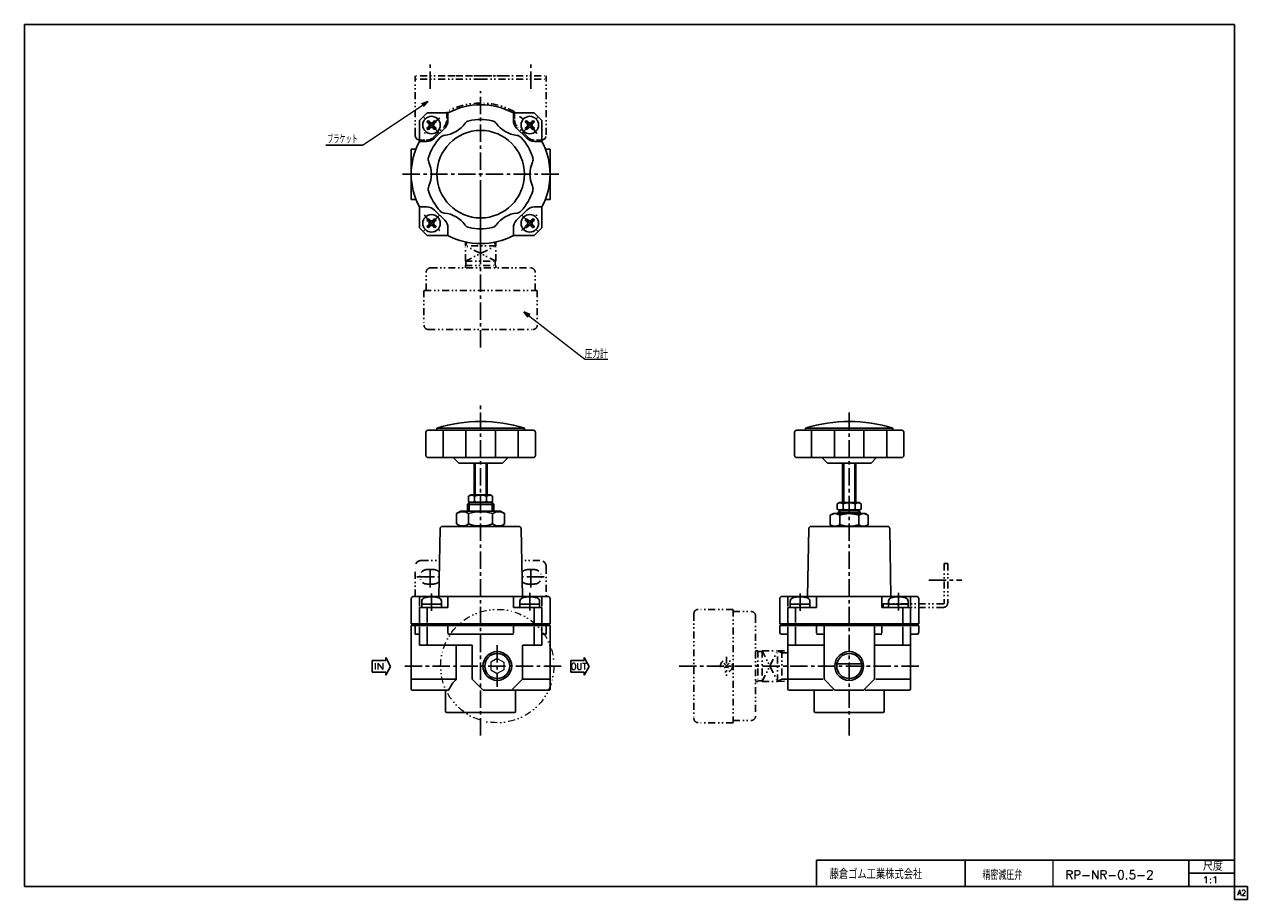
# Model space of a CAD drawing. Header units: millimetres. Extents: x -272 to 287, y -200 to 200.
import ezdxf
from ezdxf.enums import TextEntityAlignment as Align

# ---------------------------------------------------------------- set-up
doc = ezdxf.new("R2010")
doc.units = ezdxf.units.MM
doc.header["$LTSCALE"] = 0.25
doc.header["$PDSIZE"] = 1
doc.linetypes.add('CENTER', pattern=[50.8, 31.75, -6.35, 6.35, -6.35])
doc.linetypes.add('DIVIDE', pattern=[31.75, 12.7, -6.35, 0, -6.35, 0, -6.35])
doc.layers.add('ZUWAKU', color=7, linetype='Continuous')
doc.styles.add('FdaStyle0', font='txt.shx', dxfattribs={"width": 0.8, "bigfont": 'bigfont'})

# ---------------------------------------------------------------- blocks, each defined once
blk = doc.blocks.new('_OPEN30')
at = {"color": 0, "linetype": 'ByBlock', "lineweight": -2}
for p, q in [((-1, 0.267949), (0, 0)), ((0, 0), (-1, -0.267949)), ((0, 0), (-1, 0))]:
    blk.add_line(p, q, dxfattribs=at)
blk = doc.blocks.new('DC_GROUP_RP-NR-0.5-2_1')
at = {"color": 4, "linetype": 'Continuous', "lineweight": 25}
for p, q in [((-74.47, -23.6), (-72.5, -22.47)), ((-74.47, -28.33), (-74.47, -23.6)), ((-54.5, -22.47), (-72.5, -22.47)), ((-68.99, -28.33), (-68.99, -23.6)), ((-58.02, -28.33), (-58.02, -23.6)), ((-52.53, -23.6), (-54.5, -22.47)), ((-52.53, -28.33), (-52.53, -23.6)), ((-74.47, -28.33), (-72.5, -29.47)), ((-52.53, -28.33), (-54.5, -29.47))]:
    blk.add_line(p, q, dxfattribs=at)
for centre, radius, start, end in [((-71.73, -27.61), 4.86, 55.6111, 124.3889), ((-63.5, -40.91), 18.15, 72.4111, 107.5889), ((-55.27, -27.61), 4.86, 55.6111, 124.3889), ((-71.73, -24.32), 4.86, 235.6111, 304.3889), ((-63.5, -11.03), 18.15, 252.4111, 287.5889), ((-55.27, -24.32), 4.86, 235.6111, 304.3889)]:
    blk.add_arc(centre, radius, start, end, dxfattribs=at)
blk = doc.blocks.new('DC_GROUP_RP-NR-0.5-2_2')
at = {"color": 4, "linetype": 'DIVIDE', "lineweight": 25}
for p, q in [((50.08, -92.02), (47.61, -94.5)), ((47.61, -92.02), (50.08, -94.5))]:
    blk.add_line(p, q, dxfattribs=at)
blk.add_circle((48.85, -93.26), 2.75, dxfattribs=at)

msp = doc.modelspace()

# ---------------------------------------------------------------- linework, layer by layer
at = {"color": 4, "linetype": 'CENTER', "lineweight": 25}
for p, q in [((-86.5, 170.59), (-86.5, 182.33)), ((-40.5, 170.59), (-40.5, 182.33)), ((-63.5, 95.51), (-63.5, 169.58)), ((-82.27, 150.33), (-89.41, 157.47)), ((-44.73, 150.33), (-37.59, 157.47)), ((-27.78, 131.56), (-99.66, 131.56)), ((-63.5, 52.34), (-63.5, 124.55)), ((-82.27, 112.79), (-89.41, 105.65)), ((-44.73, 112.79), (-37.59, 105.65)), ((-63.5, -125.01), (-63.5, 27.26)), ((104.95, -125.01), (104.95, 24.13)), ((-86.5, -57.33), (-86.5, -47.98)), ((-40.5, -57.33), (-40.5, -47.98)), ((-92.6, -52.47), (-82.4, -52.47)), ((-34.4, -52.47), (-44.6, -52.47)), ((141.32, -53.97), (156.48, -53.97)), ((-85.95, -60.11), (-85.95, -68.01)), ((-41.05, -59.88), (-41.05, -68.01)), ((82.5, -60.11), (82.5, -68.01)), ((127.4, -59.88), (127.4, -68.01)), ((-55.9, -83.68), (-55.9, -102.84)), ((-26.73, -93.26), (-99.18, -93.26)), ((136.71, -93.26), (26.32, -93.26))]:
    msp.add_line(p, q, dxfattribs=at)
at = {"color": 4, "linetype": 'DIVIDE', "lineweight": 25}
for p, q in [((-63.5, 176.56), (-93.5, 176.56)), ((-93.5, 149.56), (-93.5, 176.56)), ((-63.5, 174.96), (-93.5, 174.96)), ((-78.5, 176.56), (-48.5, 176.56)), ((-63.5, 176.56), (-33.5, 176.56)), ((-63.5, 174.96), (-33.5, 174.96)), ((-33.5, 149.56), (-33.5, 176.56)), ((-79, 160.12), (-79, 156.42)), ((-48, 160.12), (-48, 156.42)), ((-48, 160.12), (-48, 156.42)), ((-85.18, 148.38), (-80.32, 153.24)), ((-41.82, 148.38), (-46.68, 153.24)), ((-89, 147.06), (-91, 147.06)), ((-38, 147.06), (-36, 147.06)), ((-70.5, 98.76), (-70.44, 100.58)), ((-69.76, 100.43), (-70.5, 98.76)), ((-56.5, 98.76), (-70.5, 98.76)), ((-70.5, 91.76), (-70.5, 98.76)), ((-70.5, 91.76), (-56.5, 98.76)), ((-56.5, 91.76), (-70.5, 98.76)), ((-57.24, 100.43), (-56.5, 98.76)), ((-56.5, 98.76), (-56.56, 100.58)), ((-56.5, 91.76), (-56.5, 98.76)), ((-70.5, 91.76), (-56.5, 91.76)), ((-70.5, 89.76), (-56.5, 89.76)), ((-70.5, 89.76), (-70.5, 88.76)), ((-70.2, 89.76), (-70.2, 91.91)), ((-56.8, 89.76), (-56.8, 91.91)), ((-56.5, 89.76), (-56.5, 88.76)), ((-88.4, 78.46), (-88.4, 86.76)), ((-86.4, 88.76), (-40.6, 88.76)), ((-38.6, 78.46), (-38.6, 86.76)), ((-89.4, 78.46), (-89.4, 62.66)), ((-89.25, 78.46), (-37.75, 78.46)), ((-37.6, 78.46), (-37.6, 62.66)), ((-87.4, 60.56), (-38.75, 60.56)), ((-93.5, -61.47), (-93.5, -47.97)), ((-90.5, -44.97), (-82.27, -44.97)), ((-88, -49.17), (-85, -49.17)), ((-36.5, -44.97), (-44.73, -44.97)), ((-39, -49.17), (-42, -49.17)), ((-33.5, -47.97), (-33.5, -61.47)), ((148.35, -46.47), (148.35, -64.47)), ((148.35, -46.47), (149.95, -46.47)), ((149.95, -46.47), (149.95, -64.47)), ((-88, -55.77), (-85, -55.77)), ((-39, -55.77), (-42, -55.77)), ((147.95, -64.87), (120.45, -64.87)), ((120.45, -64.87), (120.45, -66.47)), ((147.95, -66.47), (120.45, -66.47)), ((33.95, -69.36), (33.95, -118.01)), ((51.85, -67.36), (36.05, -67.36)), ((51.85, -67.51), (51.85, -119.01)), ((51.85, -68.36), (60.15, -68.36)), ((62.15, -70.36), (62.15, -116.16)), ((48.85, -88.99), (48.85, -97.71)), ((63.15, -86.26), (62.15, -86.26)), ((63.15, -86.26), (63.15, -100.26)), ((63.15, -86.56), (65.3, -86.56)), ((65.15, -86.26), (72.15, -86.26)), ((65.15, -86.26), (72.15, -100.26)), ((65.15, -100.26), (72.15, -86.26)), ((65.15, -86.26), (65.15, -100.26)), ((72.15, -100.26), (72.15, -86.26)), ((72.15, -86.26), (76.87, -86.41)), ((74.21, -87.18), (72.15, -86.26)), ((74.21, -86.32), (74.21, -100.2)), ((74.21, -87.18), (77.02, -87.27)), ((63.15, -100.26), (62.15, -100.26)), ((63.15, -99.96), (65.3, -99.96)), ((65.15, -100.26), (72.15, -100.26)), ((74.21, -99.34), (72.15, -100.26)), ((72.15, -100.26), (76.95, -100.11)), ((74.21, -99.34), (76.95, -99.26)), ((51.85, -119.16), (36.05, -119.16)), ((51.85, -118.16), (60.15, -118.16))]:
    msp.add_line(p, q, dxfattribs=at)
at = {"color": 4, "linetype": 'Continuous', "lineweight": 13}
for p, q in [((-117.52, 144.76), (-87.52, 164.76)), ((-43.73, 68.68), (-15.91, 46.95)), ((-15.91, 46.95), (-5.41, 46.95)), ((74.95, -74.52), (74.95, -74.77)), ((-55.9, -89.8), (-58.9, -91.53)), ((-58.9, -91.53), (-58.9, -94.99)), ((-58.9, -94.99), (-55.9, -96.73)), ((-55.9, -89.8), (-52.9, -91.53)), ((-52.9, -94.99), (-55.9, -96.73)), ((-52.9, -91.53), (-52.9, -94.99)), ((198, -182), (198, -194))]:
    msp.add_line(p, q, dxfattribs=at)
at = {"color": 4, "linetype": 'Continuous', "lineweight": 25}
for p, q in [((-91.35, 156.2), (-88.15, 159.41)), ((-78.47, 159.56), (-87.79, 159.56)), ((-78.47, 159.56), (-78.47, 156.14)), ((-48.54, 159.56), (-39.21, 159.56)), ((-48.54, 159.56), (-48.54, 156.14)), ((-38.85, 159.41), (-35.65, 156.2)), ((-91.5, 146.52), (-91.5, 155.85)), ((-87.01, 154.36), (-87.77, 155.12)), ((-87.77, 152.9), (-87.01, 153.66)), ((-86.3, 155.07), (-87.06, 155.83)), ((-86.3, 152.95), (-87.06, 152.19)), ((-85.6, 155.07), (-84.84, 155.83)), ((-84.84, 152.19), (-85.6, 152.95)), ((-84.13, 155.12), (-84.89, 154.36)), ((-84.13, 152.9), (-84.89, 153.66)), ((-79.93, 152.61), (-84.55, 147.99)), ((-42.45, 147.99), (-47.07, 152.61)), ((-42.11, 154.36), (-42.87, 155.12)), ((-42.87, 152.9), (-42.11, 153.66)), ((-42.16, 155.83), (-41.4, 155.07)), ((-42.16, 152.19), (-41.4, 152.95)), ((-40.7, 155.07), (-39.94, 155.83)), ((-39.94, 152.19), (-40.7, 152.95)), ((-39.99, 154.36), (-39.23, 155.12)), ((-39.99, 153.66), (-39.23, 152.9)), ((-35.5, 146.52), (-35.5, 155.85)), ((-91.5, 146.52), (-88.09, 146.52)), ((-35.5, 146.52), (-38.92, 146.52)), ((-117.52, 144.76), (-134.25, 144.76)), ((-95.25, 143.06), (-93.09, 143.06)), ((-95.25, 143.06), (-95.25, 120.06)), ((-33.91, 143.06), (-31.75, 143.06)), ((-31.75, 143.06), (-31.75, 120.06)), ((-95.25, 120.06), (-93.09, 120.06)), ((-33.91, 120.06), (-31.75, 120.06)), ((-91.5, 116.59), (-88.09, 116.59)), ((-91.5, 116.59), (-91.5, 107.27)), ((-84.55, 115.13), (-79.93, 110.51)), ((-47.07, 110.51), (-42.45, 115.13)), ((-35.5, 116.59), (-38.92, 116.59)), ((-35.5, 116.59), (-35.5, 107.27)), ((-88.15, 103.7), (-91.35, 106.91)), ((-87.01, 109.46), (-87.77, 110.22)), ((-87.01, 108.75), (-87.77, 107.99)), ((-87.06, 110.93), (-86.3, 110.17)), ((-86.3, 108.05), (-87.06, 107.29)), ((-84.84, 110.93), (-85.6, 110.17)), ((-84.84, 107.29), (-85.6, 108.05)), ((-84.13, 110.22), (-84.89, 109.46)), ((-84.89, 108.75), (-84.13, 107.99)), ((-78.47, 103.56), (-78.47, 106.97)), ((-48.54, 103.56), (-48.54, 106.97)), ((-42.87, 110.22), (-42.11, 109.46)), ((-42.87, 107.99), (-42.11, 108.75)), ((-42.16, 110.93), (-41.4, 110.17)), ((-41.4, 108.05), (-42.16, 107.29)), ((-40.7, 110.17), (-39.94, 110.93)), ((-40.7, 108.05), (-39.94, 107.29)), ((-39.23, 110.22), (-39.99, 109.46)), ((-39.99, 108.75), (-39.23, 107.99)), ((-35.65, 106.91), (-38.85, 103.7)), ((-78.47, 103.56), (-87.79, 103.56)), ((-48.54, 103.56), (-39.21, 103.56)), ((-88.5, 3.03), (-88.5, 13.53)), ((-63.5, 14.53), (-87.5, 14.53)), ((-63.5, 15.53), (-83.48, 15.53)), ((-83.48, 14.53), (-83.48, 15.53)), ((-80.7, 2.53), (-80.7, 14.03)), ((-70.24, 2.53), (-70.24, 14.03)), ((-63.5, 15.53), (-43.53, 15.53)), ((-63.5, 14.53), (-39.5, 14.53)), ((-56.76, 2.53), (-56.76, 14.03)), ((-46.31, 2.53), (-46.31, 14.03)), ((-43.53, 14.53), (-43.53, 15.53)), ((-38.5, 3.03), (-38.5, 13.53)), ((79.95, 3.03), (79.95, 13.53)), ((104.95, 14.53), (80.95, 14.53)), ((104.95, 15.53), (84.97, 15.53)), ((84.97, 14.53), (84.97, 15.53)), ((87.75, 2.53), (87.75, 14.03)), ((98.2, 2.53), (98.2, 14.03)), ((104.95, 15.53), (124.92, 15.53)), ((104.95, 14.53), (128.95, 14.53)), ((111.69, 2.53), (111.69, 14.03)), ((122.14, 2.53), (122.14, 14.03)), ((124.92, 14.53), (124.92, 15.53)), ((129.95, 3.03), (129.95, 13.53)), ((-87.5, 2.03), (-63.5, 2.03)), ((-76, 2.03), (-73.5, -0.47)), ((-39.5, 2.03), (-63.5, 2.03)), ((-51, 2.03), (-53.5, -0.47)), ((80.95, 2.03), (104.95, 2.03)), ((92.45, 2.03), (94.95, -0.47)), ((128.95, 2.03), (104.95, 2.03)), ((117.45, 2.03), (114.95, -0.47)), ((-73.5, -0.47), (-53.5, -0.47)), ((-66.5, -0.47), (-66.5, -15.07)), ((-66, -0.47), (-66, -15.07)), ((-61, -0.47), (-61, -15.07)), ((-60.5, -0.47), (-60.5, -15.07)), ((94.95, -0.47), (114.95, -0.47)), ((101.95, -0.47), (101.95, -18.57)), ((102.45, -0.47), (102.45, -18.57)), ((107.45, -0.47), (107.45, -18.57)), ((107.95, -0.47), (107.95, -18.57)), ((-68.99, -15.64), (-68, -15.07)), ((-68.99, -15.64), (-68.99, -18)), ((-68, -15.07), (-59, -15.07)), ((-66.24, -15.64), (-66.24, -18)), ((-60.76, -15.64), (-60.76, -18)), ((-58.02, -15.64), (-59, -15.07)), ((-58.02, -15.64), (-58.02, -18)), ((-69.5, -19.37), (-68.7, -18.57)), ((-69.5, -22.47), (-69.5, -19.37)), ((-69.5, -19.37), (-63.5, -19.37)), ((-68.99, -18), (-68, -18.57)), ((-68.75, -22.47), (-68.75, -18.57)), ((-68.7, -18.57), (-58.3, -18.57)), ((-57.5, -19.37), (-63.5, -19.37)), ((-58.02, -18), (-59, -18.57)), ((-57.5, -19.37), (-58.3, -18.57)), ((-58.25, -22.47), (-58.25, -18.57)), ((-57.5, -22.47), (-57.5, -19.37)), ((99.46, -19.14), (100.45, -18.57)), ((99.46, -19.14), (99.46, -21.5)), ((99.46, -21.5), (100.45, -22.07)), ((99.95, -22.87), (100.75, -22.07)), ((100.45, -18.57), (109.45, -18.57)), ((100.45, -22.07), (109.45, -22.07)), ((100.7, -23.47), (100.7, -22.07)), ((102.2, -19.14), (102.2, -21.5)), ((107.69, -19.14), (107.69, -21.5)), ((109.95, -22.87), (109.15, -22.07)), ((109.2, -23.47), (109.2, -22.07)), ((110.43, -19.14), (109.45, -18.57)), ((110.43, -21.5), (109.45, -22.07)), ((110.43, -19.14), (110.43, -21.5)), ((96.29, -24.28), (97.7, -23.47)), ((96.29, -24.28), (96.29, -28.65)), ((97.7, -23.47), (112.2, -23.47)), ((99.95, -23.47), (99.95, -22.87)), ((99.95, -22.87), (104.95, -22.87)), ((100.62, -24.28), (100.62, -28.65)), ((109.95, -22.87), (104.95, -22.87)), ((109.28, -24.28), (109.28, -28.65)), ((109.95, -23.47), (109.95, -22.87)), ((113.61, -24.28), (112.2, -23.47)), ((113.61, -24.28), (113.61, -28.65)), ((-82.02, -30.45), (-82.56, -61.47)), ((-81.02, -29.47), (-45.98, -29.47)), ((-44.98, -30.45), (-44.44, -61.47)), ((86.43, -30.45), (85.89, -61.47)), ((87.43, -29.47), (122.46, -29.47)), ((96.29, -28.65), (97.7, -29.47)), ((113.61, -28.65), (112.2, -29.47)), ((123.46, -30.45), (124.01, -61.47)), ((-94.25, -61.47), (-32.75, -61.47)), ((-78.47, -61.47), (-78.47, -66.47)), ((-48.54, -61.47), (-48.54, -66.47)), ((74.2, -61.47), (135.7, -61.47)), ((89.98, -61.47), (89.98, -66.47)), ((119.91, -61.47), (119.91, -66.47)), ((-95.25, -62.47), (-95.25, -73.97)), ((-91.5, -61.97), (-91.5, -65.97)), ((-91.5, -66.47), (-78.47, -66.47)), ((-91.5, -66.47), (-91.5, -73.97)), ((-90.45, -63.68), (-90.45, -64.97)), ((-90.45, -66.47), (-90.45, -64.97)), ((-90.45, -64.97), (-81.45, -64.97)), ((-88, -66.97), (-88, -73.41)), ((-85.75, -66.47), (-86.15, -64.97)), ((-81.45, -64.97), (-81.45, -63.68)), ((-81.45, -64.97), (-81.45, -66.47)), ((-48.54, -66.47), (-35.5, -66.47)), ((-45.55, -63.68), (-45.55, -64.97)), ((-45.55, -66.47), (-45.55, -64.97)), ((-45.55, -64.97), (-36.55, -64.97)), ((-40.85, -66.47), (-41.25, -64.97)), ((-39, -66.97), (-39, -73.47)), ((-36.55, -64.97), (-36.55, -63.68)), ((-36.55, -64.97), (-36.55, -66.47)), ((-35.5, -61.97), (-35.5, -65.97)), ((-35.5, -66.47), (-35.5, -73.97)), ((-31.75, -62.47), (-31.75, -73.97)), ((73.2, -62.47), (73.2, -73.97)), ((76.95, -61.97), (76.95, -65.97)), ((76.95, -66.47), (89.98, -66.47)), ((76.95, -66.47), (76.95, -73.97)), ((78, -63.68), (78, -64.97)), ((78, -66.47), (78, -64.97)), ((78, -64.97), (87, -64.97)), ((80.45, -66.97), (80.45, -73.41)), ((82.7, -66.47), (82.3, -64.97)), ((87, -64.97), (87, -63.68)), ((87, -64.97), (87, -66.47)), ((119.91, -66.47), (132.95, -66.47)), ((122.9, -63.68), (122.9, -64.97)), ((122.9, -66.47), (122.9, -64.97)), ((122.9, -64.97), (131.9, -64.97)), ((127.6, -66.47), (127.2, -64.97)), ((129.45, -66.97), (129.45, -73.47)), ((131.9, -64.97), (131.9, -63.68)), ((131.9, -64.97), (131.9, -66.47)), ((132.95, -61.97), (132.95, -65.97)), ((132.95, -66.47), (132.95, -73.97)), ((136.7, -62.47), (136.7, -73.97)), ((-31.75, -73.97), (-95.25, -73.97)), ((-95.25, -74.77), (-31.75, -74.77)), ((-95.25, -74.77), (-95.25, -103.77)), ((-93.5, -73.97), (-93.5, -74.22)), ((-93.5, -74.22), (-33.5, -74.22)), ((-93.5, -74.52), (-33.5, -74.52)), ((-93.5, -74.52), (-93.5, -74.77)), ((-93.43, -78.77), (-93.43, -74.77)), ((-91.5, -83.77), (-91.5, -75.27)), ((-88, -75.27), (-88, -83.27)), ((-78.47, -74.77), (-78.47, -78.27)), ((-48.54, -74.77), (-48.54, -78.27)), ((-39, -75.27), (-39, -83.27)), ((-35.5, -83.77), (-35.5, -75.27)), ((-33.57, -78.77), (-33.57, -74.77)), ((-33.5, -73.97), (-33.5, -74.22)), ((-33.5, -74.52), (-33.5, -74.77)), ((-31.75, -74.77), (-31.75, -103.77)), ((136.7, -73.97), (73.2, -73.97)), ((73.2, -74.77), (136.7, -74.77)), ((73.2, -74.77), (73.2, -77.77)), ((74.95, -73.97), (74.95, -74.22)), ((74.95, -74.22), (134.95, -74.22)), ((74.95, -74.52), (134.95, -74.52)), ((76.95, -103.77), (76.95, -75.27)), ((80.45, -75.27), (80.45, -83.27)), ((89.98, -74.77), (89.98, -78.27)), ((93.45, -74.77), (93.45, -99.27)), ((116.45, -74.77), (116.45, -99.27)), ((119.91, -74.77), (119.91, -78.27)), ((129.45, -75.27), (129.45, -83.27)), ((132.95, -103.77), (132.95, -75.27)), ((134.95, -73.97), (134.95, -74.22)), ((134.95, -74.52), (134.95, -74.77)), ((136.7, -74.77), (136.7, -77.77)), ((-93.43, -78.77), (-91.5, -78.77)), ((-67.4, -83.77), (-91.5, -83.77)), ((-78.47, -78.77), (-48.54, -78.77)), ((-74.62, -83.77), (-74.62, -99.27)), ((-67.4, -83.77), (-67.4, -99.27)), ((-44.4, -83.77), (-35.5, -83.77)), ((-44.4, -83.78), (-44.4, -99.27)), ((-33.57, -78.77), (-35.5, -78.77)), ((74.2, -78.77), (76.95, -78.77)), ((93.45, -83.77), (76.95, -83.77)), ((89.98, -78.77), (93.45, -78.77)), ((116.45, -78.77), (119.91, -78.77)), ((116.45, -83.77), (132.95, -83.77)), ((135.7, -78.77), (132.95, -78.77)), ((-106.84, -90.77), (-106.84, -89.36)), ((-104.67, -93.42), (-106.84, -89.36)), ((-16.14, -90.77), (-16.14, -89.36)), ((-13.98, -93.42), (-16.14, -89.36)), ((-113.05, -90.77), (-106.84, -90.77)), ((-113.05, -90.77), (-113.05, -93.42)), ((-113.05, -96.08), (-113.05, -93.42)), ((-104.67, -93.42), (-106.84, -97.48)), ((-22.35, -90.77), (-16.14, -90.77)), ((-22.35, -90.77), (-22.35, -93.42)), ((-22.35, -96.08), (-22.35, -93.42)), ((-13.98, -93.42), (-16.14, -97.48)), ((99.8, -92.31), (110.09, -92.31)), ((-113.05, -96.08), (-106.84, -96.08)), ((-106.84, -96.08), (-106.84, -97.48)), ((-95.25, -99.27), (-74.62, -99.27)), ((-62.4, -104.27), (-67.4, -99.27)), ((-49.4, -104.27), (-44.4, -99.27)), ((-31.75, -99.27), (-44.16, -99.27)), ((-22.35, -96.08), (-16.14, -96.08)), ((-16.14, -96.08), (-16.14, -97.48)), ((76.95, -99.27), (92.93, -99.27)), ((93.45, -99.27), (98.45, -104.27)), ((116.45, -99.27), (111.45, -104.27)), ((132.95, -99.27), (117.13, -99.27)), ((-94.75, -104.27), (-78.12, -104.27)), ((-79.5, -104.27), (-79.5, -113.96)), ((-62.4, -104.27), (-49.4, -104.27)), ((-48.95, -104.27), (-32.25, -104.27)), ((-47.5, -104.26), (-47.5, -113.96)), ((77.45, -104.27), (97.69, -104.27)), ((88.95, -104.27), (88.95, -113.96)), ((98.45, -104.27), (111.45, -104.27)), ((112.15, -104.27), (132.45, -104.27)), ((120.95, -104.27), (120.95, -113.96)), ((-79.09, -114.46), (-63.5, -114.46)), ((-79, -114.46), (-48, -114.46)), ((-47.91, -114.46), (-63.5, -114.46)), ((89.45, -114.46), (120.45, -114.46)), ((90, -193.46), (90, -182)), ((90, -182), (281, -182)), ((158, -182), (158, -194)), ((260.14, -194), (260.14, -182)), ((260.14, -188), (281, -188))]:
    msp.add_line(p, q, dxfattribs=at)
for centre, radius in [((-85.95, 154.01), 4), ((-41.05, 154.01), 4), ((-63.5, 131.56), 20), ((-85.95, 109.11), 4), ((-41.05, 109.11), 4), ((-55.9, -93.26), 6.58), ((-55.9, -93.26), 5.72), ((104.95, -93.26), 6.58), ((104.95, -93.26), 5.72)]:
    msp.add_circle(centre, radius, dxfattribs=at)
at = {"color": 4, "linetype": 'DIVIDE', "lineweight": 13}
msp.add_circle((-55.9, -93.26), 25.9, dxfattribs=at)
at = {"color": 4, "linetype": 'DIVIDE', "lineweight": 25}
for centre, radius, start, end in [((-63.5, 131.56), 32.5, 90, 118.4846), ((-63.5, 131.56), 32.5, 61.5154, 90), ((-83.5, 156.42), 4.5, 315, 0), ((-43.5, 156.42), 4.5, 180, 225), ((-43.5, 156.42), 4.5, 180, 225), ((-91, 149.56), 2.5, 180, 270), ((-88.36, 151.56), 4.5, 270, 315), ((-38.64, 151.56), 4.5, 225, 270), ((-36, 149.56), 2.5, 270, 0), ((-86.4, 86.76), 2, 90, 180), ((-40.6, 86.76), 2, 0, 90), ((-87.4, 62.56), 2, 180, 270), ((-39.6, 62.56), 2, 270, 0), ((-90.5, -47.97), 3, 90, 180), ((-88, -52.47), 3.3, 90, 270), ((-85, -52.47), 3.3, 37.0648, 90), ((-42, -52.47), 3.3, 90, 142.9352), ((-39, -52.47), 3.3, 270, 90), ((-36.5, -47.97), 3, 0, 90), ((-85, -52.47), 3.3, 270, 320.9352), ((-42, -52.47), 3.3, 219.0648, 270), ((147.95, -64.47), 2, 270, 0), ((147.95, -64.47), 0.4, 270, 0), ((35.95, -69.36), 2, 90, 180), ((60.15, -70.36), 2, 0, 90), ((35.95, -117.16), 2, 180, 270), ((60.15, -116.16), 2, 270, 0)]:
    msp.add_arc(centre, radius, start, end, dxfattribs=at)
at = {"color": 4, "linetype": 'Continuous', "lineweight": 25}
for centre, radius, start, end in [((-63.5, 131.56), 31.75, 61.8771, 118.1229), ((-87.79, 159.06), 0.5, 90, 135), ((-63.5, 131.56), 25, 77.85, 102.15), ((-39.21, 159.06), 0.5, 45, 90), ((-91, 155.85), 0.5, 135, 180), ((-87.42, 155.48), 0.5, 45, 225), ((-87.42, 152.54), 0.5, 135, 315), ((-87.37, 154.01), 0.5, 315, 45), ((-85.95, 155.42), 0.5, 225, 315), ((-85.95, 152.59), 0.5, 45, 135), ((-84.54, 154.01), 0.5, 135, 225), ((-84.48, 155.48), 0.5, 315, 135), ((-84.48, 152.54), 0.5, 225, 45), ((-81.5, 162.74), 13.5, 275.8767, 324.1233), ((-83.47, 156.14), 5, 315, 0), ((-68.13, 153.07), 3, 102.15, 144.1233), ((-58.87, 153.07), 3, 35.8767, 77.85), ((-45.5, 162.74), 13.5, 215.8767, 264.1233), ((-43.54, 156.14), 5, 180, 225), ((-42.52, 155.48), 0.5, 45, 225), ((-42.52, 152.54), 0.5, 135, 315), ((-42.46, 154.01), 0.5, 315, 45), ((-41.05, 155.42), 0.5, 225, 315), ((-41.05, 152.59), 0.5, 45, 135), ((-39.64, 154.01), 0.5, 135, 225), ((-39.58, 155.48), 0.5, 315, 135), ((-39.58, 152.54), 0.5, 225, 45), ((-36, 155.85), 0.5, 360, 45), ((-63.5, 131.56), 31.75, 151.8771, 208.1229), ((-88.09, 151.52), 5, 270, 315), ((-63.5, 131.56), 25, 137.85, 162.15), ((-79.81, 146.32), 3, 95.8767, 137.85), ((-47.19, 146.32), 3, 42.15, 84.1233), ((-63.5, 131.56), 25, 17.85, 42.15), ((-38.92, 151.52), 5, 225, 270), ((-63.5, 131.56), 31.75, 331.8771, 28.1229), ((-84.44, 138.3), 3, 162.15, 204.1233), ((-99.5, 131.56), 13.5, 335.8767, 24.1233), ((-27.5, 131.56), 13.5, 155.8767, 204.1233), ((-42.56, 138.3), 3, 335.8767, 17.85), ((-84.44, 124.81), 3, 155.8767, 197.85), ((-63.5, 131.56), 25, 197.85, 222.15), ((-63.5, 131.56), 25, 317.85, 342.15), ((-42.56, 124.81), 3, 342.15, 24.1233), ((-88.09, 111.59), 5, 45, 90), ((-79.81, 116.79), 3, 222.15, 264.1233), ((-81.5, 100.38), 13.5, 35.8767, 84.1233), ((-45.5, 100.38), 13.5, 95.8767, 144.1233), ((-47.19, 116.79), 3, 275.8767, 317.85), ((-38.92, 111.59), 5, 90, 135), ((-91, 107.27), 0.5, 180, 225), ((-87.42, 110.57), 0.5, 45, 225), ((-87.42, 107.64), 0.5, 135, 315), ((-87.37, 109.11), 0.5, 315, 45), ((-85.95, 110.52), 0.5, 225, 315), ((-85.95, 107.69), 0.5, 45, 135), ((-84.54, 109.11), 0.5, 135, 225), ((-84.48, 110.57), 0.5, 315, 135), ((-84.48, 107.64), 0.5, 225, 45), ((-83.47, 106.97), 5, 360, 45), ((-68.13, 110.05), 3, 215.8767, 257.85), ((-63.5, 131.56), 25, 257.85, 282.15), ((-58.87, 110.05), 3, 282.15, 324.1233), ((-43.54, 106.97), 5, 135, 180), ((-42.52, 110.57), 0.5, 45, 225), ((-42.52, 107.64), 0.5, 135, 315), ((-42.46, 109.11), 0.5, 315, 45), ((-41.05, 110.52), 0.5, 225, 315), ((-41.05, 107.69), 0.5, 45, 135), ((-39.64, 109.11), 0.5, 135, 225), ((-39.58, 110.57), 0.5, 315, 135), ((-39.58, 107.64), 0.5, 225, 45), ((-36, 107.27), 0.5, 315, 360), ((-87.79, 104.06), 0.5, 225, 270), ((-63.5, 131.56), 31.75, 241.8771, 298.1229), ((-39.21, 104.06), 0.5, 270, 315), ((-63.5, -49.47), 68, 72.9174, 107.0826), ((104.95, -49.47), 68, 72.9174, 107.0826), ((-87.5, 13.53), 1, 90, 180), ((-39.5, 13.53), 1, 360, 90), ((80.95, 13.53), 1, 90, 180), ((128.95, 13.53), 1, 360, 90), ((-87.5, 3.03), 1, 180, 270), ((-39.5, 3.03), 1, 270, 360), ((80.95, 3.03), 1, 180, 270), ((128.95, 3.03), 1, 270, 360), ((-67.61, -17.64), 2.43, 55.6111, 124.3889), ((-63.5, -24.29), 9.08, 72.4111, 107.5889), ((-59.39, -17.64), 2.43, 55.6111, 124.3889), ((-67.61, -15.99), 2.43, 235.6111, 304.3889), ((-63.5, -9.35), 9.08, 252.4111, 287.5889), ((-59.39, -15.99), 2.43, 235.6111, 304.3889), ((100.83, -21.14), 2.43, 55.6111, 124.3889), ((100.83, -19.49), 2.43, 235.6111, 304.3889), ((104.95, -27.79), 9.08, 72.4111, 107.5889), ((104.95, -12.85), 9.08, 252.4111, 287.5889), ((109.06, -21.14), 2.43, 55.6111, 124.3889), ((109.06, -19.49), 2.43, 235.6111, 304.3889), ((98.45, -27.44), 3.83, 55.6111, 124.3889), ((104.95, -37.94), 14.33, 72.4111, 107.5889), ((111.44, -27.44), 3.83, 55.6111, 124.3889), ((-81.02, -30.47), 1, 90, 179), ((-45.98, -30.47), 1, 1, 90), ((87.43, -30.47), 1, 90, 179), ((98.45, -25.49), 3.83, 235.6111, 304.3889), ((104.95, -14.99), 14.33, 252.4111, 287.5889), ((111.44, -25.49), 3.83, 235.6111, 304.3889), ((122.46, -30.47), 1, 1, 90), ((-94.25, -62.47), 1, 90, 180), ((-83.05, -62.08), 1.6, 71.5171, 73.8086), ((-83.05, -62.08), 1.6, 71.5171, 73.8086), ((-43.95, -62.08), 1.6, 106.1914, 108.4829), ((-43.95, -62.08), 1.6, 106.1914, 108.4829), ((-32.75, -62.47), 1, 0, 90), ((74.2, -62.47), 1, 90, 180), ((85.4, -62.08), 1.6, 71.5171, 73.8086), ((124.5, -62.08), 1.6, 106.1914, 108.4829), ((135.7, -62.47), 1, 0, 90), ((-88.85, -63.68), 1.6, 106.1914, 180), ((-85.95, -73.67), 12, 73.8086, 106.1914), ((-83.05, -63.68), 1.6, 0, 73.8086), ((-43.95, -63.68), 1.6, 106.1914, 180), ((-41.05, -73.67), 12, 73.8086, 106.1914), ((-38.15, -63.68), 1.6, 0, 73.8086), ((79.6, -63.68), 1.6, 106.1914, 180), ((82.5, -73.67), 12, 73.8086, 106.1914), ((85.4, -63.68), 1.6, 0, 73.8086), ((124.5, -63.68), 1.6, 106.1914, 180), ((127.4, -73.67), 12, 73.8086, 106.1914), ((130.3, -63.68), 1.6, 0, 73.8086), ((74.2, -77.77), 1, 180, 270), ((135.7, -77.77), 1, 270, 0), ((-63.5, -110.77), 16, 134.0486, 156.0305), ((-94.75, -103.77), 0.5, 180, 270), ((-32.25, -103.77), 0.5, 270, 0), ((77.45, -103.77), 0.5, 180, 270), ((132.45, -103.77), 0.5, 270, 0), ((-79, -113.96), 0.5, 180, 270), ((-48, -113.96), 0.5, 270, 0), ((89.45, -113.96), 0.5, 180, 270), ((120.45, -113.96), 0.5, 270, 0)]:
    msp.add_arc(centre, radius, start, end, dxfattribs=at)
at = {"color": 4, "linetype": 'CENTER', "lineweight": 25}
for start, end in [(125.9393, 144.0607), (125.9393, 144.0607), (35.9393, 57.139), (35.9393, 54.0607), (215.9393, 234.0607), (215.9393, 234.0607), (305.9393, 324.0607)]:
    msp.add_arc((-63.5, 131.56), 31.75, start, end, dxfattribs=at)
at = {"color": 4, "linetype": 'Continuous'}
for p in [(-85.95, -64.87), (-85.95, -66.47), (-41.05, -64.87), (-41.05, -66.47)]:
    msp.add_point(p, dxfattribs=at)
at = {"layer": 'ZUWAKU', "color": 5, "linetype": 'Continuous', "lineweight": 25}
for p, q in [((281, 200), (-272, 200)), ((-272, -194), (-272, 200)), ((281, -200), (281, 200)), ((287, -194), (-272, -194)), ((281, -194), (287, -194)), ((287, -200), (287, -194)), ((287, -200), (281, -200))]:
    msp.add_line(p, q, dxfattribs=at)

# ---------------------------------------------------------------- block references
at = {"color": 4, "xscale": 3.000002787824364, "yscale": 2.999989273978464}
for p, rotation in [((-87.52, 164.76), 33.69006752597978), ((-43.73, 68.68), 142.0012675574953)]:
    msp.add_blockref('_OPEN30', p, dxfattribs=dict(at, rotation=rotation))
at = {"linetype": 'Continuous'}
for name in ['DC_GROUP_RP-NR-0.5-2_1', 'DC_GROUP_RP-NR-0.5-2_2']:
    msp.add_blockref(name, (0, 0), dxfattribs=at)

# ---------------------------------------------------------------- texts
at = {"color": 4, "style": 'FdaStyle0'}
for s, height, width, p, p2 in [('ブラケット', 3.5, 0.666667, (-133.62, 145.66), (-119.62, 145.66)), ('圧力計', 3.5, 0.833333, (-15.91, 47.45), (-5.41, 47.45)), ('IN', 3, 0.8, (-112.34, -94.92), (-107.54, -94.92)), ('OUT', 3, 0.8, (-22.29, -94.92), (-15.09, -94.92)), ('尺度', 3.8, 0.995614, (266.62, -186.78), (275.7, -186.78)), ('藤倉ゴム工業株式会社', 4.5, 0.783333, (96.01, -190.66), (138.31, -190.66)), ('精密減圧弁', 4, 0.755952, (165.85, -191), (183.99, -191)), ('  RP-NR-0.5-2', 4, 0.915385, (196.45, -190.7), (244.05, -190.7)), ('1:1', 3, 0.8, (266.44, -192.5), (273.64, -192.5))]:
    msp.add_text(s, height=height, dxfattribs=dict(at, width=width)).set_placement(p, p2, align=Align.FIT)
at = {"layer": 'ZUWAKU', "color": 7, "style": 'FdaStyle0', "width": 0.8}
msp.add_text('A2', height=2.5, dxfattribs=at).set_placement((282.31, -198.12), (286.31, -198.12), align=Align.FIT)

doc.saveas('drawing.dxf')
